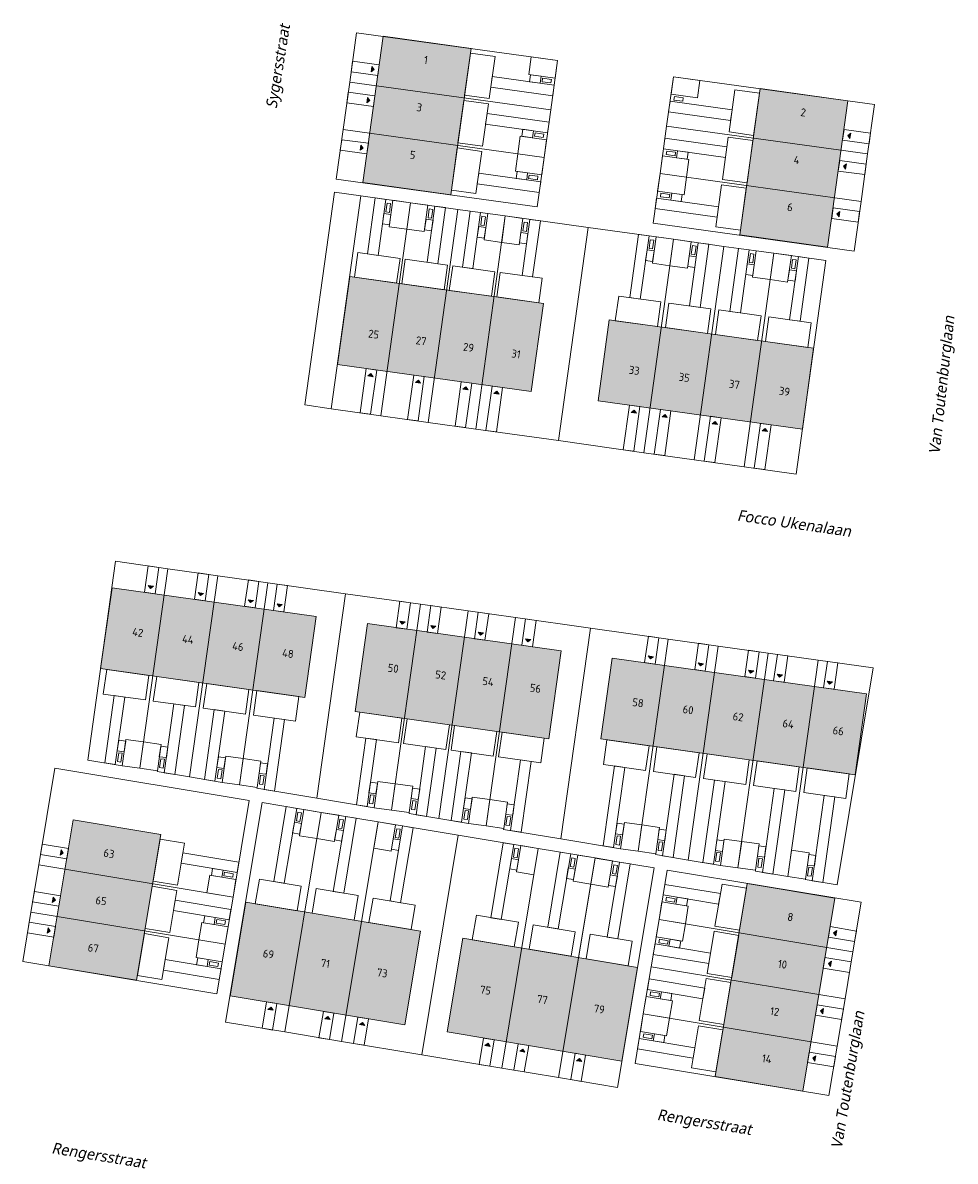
# Model space of a CAD drawing. Header units: metres. Extents: x 253942 to 254810, y 593147 to 593507.
# Tile 4 of 7: x 253978 to 254083, y 593336 to 593465. Entities that reach past the tile are written whole.
import ezdxf
from ezdxf.enums import TextEntityAlignment as Align
from ezdxf.xclip import XClip

# ---------------------------------------------------------------- set-up
doc = ezdxf.new("R2010")
doc.units = ezdxf.units.M
doc.header["$MEASUREMENT"] = 0
doc.header["$XCLIPFRAME"] = 0
for name, color, linetype in [('0 2D arcering', 7, 'Continuous'), ('ZZ 90 Terrein bestrating', 7, 'Continuous'), ('ZZ 90 Terrein bestrating 2D arcering', 7, 'Continuous'), ('ZZ 99 2D tek aankleding', 252, 'Continuous')]:
    doc.layers.add(name, color=color, linetype=linetype)
doc.layers.add('N-WE-OG-BEBOUWING-T18', color=2, linetype='Continuous', lineweight=18)
doc.layers.add('N-WE-OG-TOPOGRAFIE-T18', color=2, linetype='Continuous', lineweight=18)
doc.styles.add('NLCS-ISO-M200-T18', font='NLCS-ISO.ttf', dxfattribs={"height": 0.36})
doc.styles.add('Roelofs', font='segoeui.ttf', dxfattribs={"height": 1.8})

# ---------------------------------------------------------------- blocks, each defined once
blk = doc.blocks.new('Drawing_7_6', base_point=(292211, 199076))
at = {"layer": '0 2D arcering', "linetype": 'Continuous', "lineweight": 0, "true_color": 0x000055}
for points in [[(224341, 309268), (234254, 307891), (236545, 324391), (226632, 325768)], [(266840, 303366), (276753, 301989), (279044, 318488), (269131, 319865)], [(243341, 285724), (244717, 295637), (222869, 298672), (221492, 288759)], [(223469, 249648), (245312, 246576), (246706, 256487), (224863, 259559)], [(188966, 221010), (198838, 219366), (201573, 235798), (191701, 237441)], [(267688, 230268), (264066, 208510), (273938, 206866), (277560, 228625)]]:
    blk.add_hatch(color=178, dxfattribs=at).paths.add_polyline_path(points)
at = {"layer": '0 2D arcering', "linetype": 'Continuous', "lineweight": 0, "true_color": 0x7f6700}
for points in [[(250867, 284679), (273904, 281479), (275171, 290600), (252134, 293799)], [(194790, 254490), (217822, 251250), (219104, 260369), (196073, 263608)], [(252464, 255677), (251182, 246559), (279858, 242525), (281140, 251644)]]:
    blk.add_hatch(color=46, dxfattribs=at).paths.add_polyline_path(points)
at = {"layer": '0 2D arcering', "linetype": 'Continuous', "lineweight": 0, "true_color": 0x7e2d00}
for points in [[(209391, 217610), (229078, 214333), (230836, 224896), (211149, 228172)], [(233863, 213537), (253550, 210260), (255308, 220822), (235621, 224100)]]:
    blk.add_hatch(color=26, dxfattribs=at).paths.add_polyline_path(points)
at = {"color": 2, "linetype": 'Continuous', "lineweight": 0, "ltscale": 0.0004, "flags": 128}
for points in [[(224341, 309268), (226632, 325768), (236545, 324391), (234254, 307891)], [(266840, 303366), (269131, 319865), (279044, 318488), (276753, 301989)], [(243341, 285724), (244717, 295637), (222869, 298672), (221492, 288759)], [(250867, 284679), (252134, 293799), (275171, 290600), (273904, 281479)]]:
    blk.add_lwpolyline(points, close=True, dxfattribs=at)
at = {"color": 9, "linetype": 'Continuous', "lineweight": 0, "ltscale": 0.0004, "flags": 128}
for points in [[(194790, 254490), (196073, 263608), (219104, 260369), (217822, 251250)], [(223469, 249648), (224863, 259559), (246706, 256487), (245312, 246576)], [(252464, 255677), (251182, 246559), (279858, 242525), (281140, 251644)], [(188966, 221010), (198838, 219366), (201573, 235798), (191701, 237441)], [(267688, 230268), (264066, 208510), (273938, 206866), (277560, 228625)], [(209391, 217610), (229078, 214333), (230836, 224896), (211149, 228172)], [(233863, 213537), (253550, 210260), (255308, 220822), (235621, 224100)]]:
    blk.add_lwpolyline(points, close=True, dxfattribs=at)

msp = doc.modelspace()

# ---------------------------------------------------------------- hatches: boundary and pattern name
at = {"layer": 'ZZ 90 Terrein bestrating 2D arcering', "linetype": 'Continuous', "lineweight": 0}
for points in [[(254017.2, 593459.12), (254017.54, 593459.37), (254017.28, 593459.71)], [(254070.71, 593448.13), (254070.79, 593448.73), (254070.46, 593448.47)], [(254069.97, 593442.78), (254070.05, 593443.38), (254069.71, 593443.12)], [(254016.85, 593424.84), (254017.45, 593424.76), (254017.19, 593425.1)], [(254022.2, 593424.1), (254022.79, 593424.02), (254022.54, 593424.36)], [(254027.55, 593423.35), (254028.14, 593423.27), (254027.88, 593423.6)], [(254046.52, 593420.72), (254047.12, 593420.64), (254046.86, 593420.98)], [(254006.61, 593399.17), (254006.86, 593398.83), (254007.2, 593399.09)], [(254023.93, 593396.73), (254024.18, 593396.39), (254024.52, 593396.64)], [(254029.27, 593395.98), (254029.53, 593395.64), (254029.87, 593395.89)], [(254034.62, 593395.22), (254034.88, 593394.88), (254035.22, 593395.14)], [(254063, 593391.24), (254063.25, 593390.9), (254063.59, 593391.16)], [(254068.64, 593390.45), (254068.9, 593390.11), (254069.24, 593390.36)], [(253982.16, 593370.83), (253982.51, 593371.07), (253982.26, 593371.42)], [(253981.27, 593365.5), (253981.62, 593365.75), (253981.37, 593366.09)], [(254069.12, 593358.87), (254068.78, 593358.62), (254069.02, 593358.28)], [(254006.17, 593353.35), (254005.93, 593353.7), (254005.58, 593353.45)], [(254068.23, 593353.54), (254067.89, 593353.29), (254068.14, 593352.95)], [(254012.58, 593352.29), (254012.34, 593352.63), (254011.99, 593352.39)], [(254030.64, 593349.28), (254030.4, 593349.63), (254030.05, 593349.38)], [(254067.35, 593348.21), (254067, 593347.97), (254067.25, 593347.62)]]:
    msp.add_hatch(color=7, dxfattribs=at).paths.add_polyline_path(points)
at = {"layer": 'ZZ 90 Terrein bestrating 2D arcering', "linetype": 'Continuous', "lineweight": 0, "true_color": 0x99a3a6}
for points in [[(254016.72, 593455.63), (254017.06, 593455.88), (254016.8, 593456.22)], [(254071.2, 593451.62), (254071.28, 593452.21), (254070.94, 593451.96)], [(254015.98, 593450.28), (254016.32, 593450.53), (254016.07, 593450.87)], [(254031.63, 593422.78), (254031.37, 593423.12), (254031.03, 593422.87)], [(254050.6, 593420.15), (254050.35, 593420.49), (254050.01, 593420.24)], [(254056.25, 593419.37), (254055.99, 593419.71), (254055.65, 593419.46)], [(254061.89, 593418.59), (254061.64, 593418.93), (254061.3, 593418.67)], [(253992.07, 593401.21), (253992.32, 593400.87), (253992.66, 593401.13)], [(253997.71, 593400.42), (253997.97, 593400.08), (253998.31, 593400.33)], [(254003.36, 593399.62), (254003.61, 593399.29), (254003.95, 593399.54)], [(254020.44, 593397.22), (254020.7, 593396.88), (254021.04, 593397.13)], [(254048.46, 593393.28), (254048.71, 593392.94), (254049.05, 593393.2)], [(254054.1, 593392.49), (254054.36, 593392.15), (254054.7, 593392.4)], [(254059.75, 593391.69), (254060, 593391.36), (254060.34, 593391.61)], [(253980.7, 593362.03), (253981.04, 593362.28), (253980.8, 593362.62)], [(254069.6, 593361.75), (254069.7, 593362.34), (254069.35, 593362.09)], [(254015.9, 593351.74), (254016.49, 593351.64), (254016.24, 593351.98)], [(254033.96, 593348.73), (254034.55, 593348.63), (254034.3, 593348.98)], [(254040.37, 593347.66), (254040.96, 593347.57), (254040.72, 593347.91)]]:
    msp.add_hatch(color=253, dxfattribs=at).paths.add_polyline_path(points)

# ---------------------------------------------------------------- linework, layer by layer
at = {"layer": 'ZZ 90 Terrein bestrating', "color": 9, "linetype": 'Continuous', "lineweight": 0, "ltscale": 0.0004}
for p, q in [((254017.2, 593459.12), (254017.28, 593459.71)), ((254017.2, 593459.12), (254017.54, 593459.37)), ((254017.28, 593459.71), (254017.54, 593459.37)), ((254016.72, 593455.63), (254016.8, 593456.22)), ((254016.8, 593456.22), (254017.06, 593455.88)), ((254016.72, 593455.63), (254017.06, 593455.88)), ((254071.28, 593452.21), (254070.94, 593451.96)), ((254071.2, 593451.62), (254071.28, 593452.21)), ((254015.98, 593450.28), (254016.07, 593450.87)), ((254016.07, 593450.87), (254016.32, 593450.53)), ((254071.2, 593451.62), (254070.94, 593451.96)), ((254015.98, 593450.28), (254016.32, 593450.53)), ((254070.79, 593448.73), (254070.46, 593448.47)), ((254070.71, 593448.13), (254070.46, 593448.47)), ((254070.71, 593448.13), (254070.79, 593448.73)), ((254070.05, 593443.38), (254069.71, 593443.12)), ((254069.97, 593442.78), (254069.71, 593443.12)), ((254069.97, 593442.78), (254070.05, 593443.38)), ((254016.85, 593424.84), (254017.19, 593425.1)), ((254016.85, 593424.84), (254017.45, 593424.76)), ((254017.45, 593424.76), (254017.19, 593425.1)), ((254022.2, 593424.1), (254022.54, 593424.36)), ((254022.2, 593424.1), (254022.79, 593424.02)), ((254022.79, 593424.02), (254022.54, 593424.36)), ((254027.55, 593423.35), (254027.88, 593423.6)), ((254027.55, 593423.35), (254028.14, 593423.27)), ((254028.14, 593423.27), (254027.88, 593423.6)), ((254031.03, 593422.87), (254031.37, 593423.12)), ((254031.63, 593422.78), (254031.03, 593422.87)), ((254031.63, 593422.78), (254031.37, 593423.12)), ((254046.52, 593420.72), (254046.86, 593420.98)), ((254046.52, 593420.72), (254047.12, 593420.64)), ((254047.12, 593420.64), (254046.86, 593420.98)), ((254050.01, 593420.24), (254050.35, 593420.49)), ((254050.6, 593420.15), (254050.01, 593420.24)), ((254050.6, 593420.15), (254050.35, 593420.49)), ((254055.65, 593419.46), (254055.99, 593419.71)), ((254056.25, 593419.37), (254055.65, 593419.46)), ((254056.25, 593419.37), (254055.99, 593419.71)), ((254061.3, 593418.67), (254061.64, 593418.93)), ((254061.89, 593418.59), (254061.64, 593418.93)), ((254061.89, 593418.59), (254061.3, 593418.67)), ((253992.07, 593401.21), (253992.66, 593401.13)), ((253992.07, 593401.21), (253992.32, 593400.87)), ((253992.66, 593401.13), (253992.32, 593400.87)), ((253997.71, 593400.42), (253998.31, 593400.33)), ((253997.71, 593400.42), (253997.97, 593400.08)), ((253998.31, 593400.33), (253997.97, 593400.08)), ((254003.36, 593399.62), (254003.95, 593399.54)), ((254003.36, 593399.62), (254003.61, 593399.29)), ((254003.95, 593399.54), (254003.61, 593399.29)), ((254006.61, 593399.17), (254007.2, 593399.09)), ((254006.61, 593399.17), (254006.86, 593398.83)), ((254007.2, 593399.09), (254006.86, 593398.83)), ((254020.44, 593397.22), (254021.04, 593397.13)), ((254020.44, 593397.22), (254020.7, 593396.88)), ((254021.04, 593397.13), (254020.7, 593396.88)), ((254023.93, 593396.73), (254024.52, 593396.64)), ((254023.93, 593396.73), (254024.18, 593396.39)), ((254024.52, 593396.64), (254024.18, 593396.39)), ((254029.27, 593395.98), (254029.87, 593395.89)), ((254029.27, 593395.98), (254029.53, 593395.64)), ((254029.87, 593395.89), (254029.53, 593395.64)), ((254034.62, 593395.22), (254035.22, 593395.14)), ((254034.62, 593395.22), (254034.88, 593394.88)), ((254035.22, 593395.14), (254034.88, 593394.88)), ((254048.46, 593393.28), (254049.05, 593393.2)), ((254048.46, 593393.28), (254048.71, 593392.94)), ((254049.05, 593393.2), (254048.71, 593392.94)), ((254054.1, 593392.49), (254054.7, 593392.4)), ((254054.1, 593392.49), (254054.36, 593392.15)), ((254054.7, 593392.4), (254054.36, 593392.15)), ((254059.75, 593391.69), (254060.34, 593391.61)), ((254059.75, 593391.69), (254060, 593391.36)), ((254060.34, 593391.61), (254060, 593391.36)), ((254063, 593391.24), (254063.59, 593391.16)), ((254063, 593391.24), (254063.25, 593390.9)), ((254063.59, 593391.16), (254063.25, 593390.9)), ((254068.64, 593390.45), (254069.24, 593390.36)), ((254068.64, 593390.45), (254068.9, 593390.11)), ((254069.24, 593390.36), (254068.9, 593390.11)), ((253982.16, 593370.83), (253982.26, 593371.42)), ((253982.26, 593371.42), (253982.51, 593371.07)), ((253982.16, 593370.83), (253982.51, 593371.07)), ((253981.27, 593365.5), (253981.37, 593366.09)), ((253981.27, 593365.5), (253981.62, 593365.75)), ((253981.37, 593366.09), (253981.62, 593365.75)), ((253980.7, 593362.03), (253980.8, 593362.62)), ((253980.7, 593362.03), (253981.04, 593362.28)), ((253980.8, 593362.62), (253981.04, 593362.28)), ((254069.7, 593362.34), (254069.35, 593362.09)), ((254069.6, 593361.75), (254069.7, 593362.34)), ((254069.6, 593361.75), (254069.35, 593362.09)), ((254069.12, 593358.87), (254068.78, 593358.62)), ((254069.02, 593358.28), (254068.78, 593358.62)), ((254069.12, 593358.87), (254069.02, 593358.28)), ((254005.58, 593353.45), (254005.93, 593353.7)), ((254006.17, 593353.35), (254005.58, 593353.45)), ((254006.17, 593353.35), (254005.93, 593353.7)), ((254068.23, 593353.54), (254067.89, 593353.29)), ((254068.14, 593352.95), (254067.89, 593353.29)), ((254068.23, 593353.54), (254068.14, 593352.95)), ((254011.99, 593352.39), (254012.34, 593352.63)), ((254012.58, 593352.29), (254011.99, 593352.39)), ((254012.58, 593352.29), (254012.34, 593352.63)), ((254015.9, 593351.74), (254016.24, 593351.98)), ((254015.9, 593351.74), (254016.49, 593351.64)), ((254016.49, 593351.64), (254016.24, 593351.98)), ((254030.05, 593349.38), (254030.4, 593349.63)), ((254030.64, 593349.28), (254030.4, 593349.63)), ((254030.64, 593349.28), (254030.05, 593349.38)), ((254033.96, 593348.73), (254034.3, 593348.98)), ((254033.96, 593348.73), (254034.55, 593348.63)), ((254034.55, 593348.63), (254034.3, 593348.98)), ((254067.35, 593348.21), (254067, 593347.97)), ((254067.35, 593348.21), (254067.25, 593347.62)), ((254040.37, 593347.66), (254040.72, 593347.91)), ((254040.37, 593347.66), (254040.96, 593347.57)), ((254040.96, 593347.57), (254040.72, 593347.91)), ((254067.25, 593347.62), (254067, 593347.97))]:
    msp.add_line(p, q, dxfattribs=at)
at = {"layer": 'ZZ 99 2D tek aankleding', "linetype": 'Continuous', "lineweight": 0, "ltscale": 0.0004, "flags": 128}
for points in [[(254038.23, 593460.39), (254015.58, 593463.53), (254014.8, 593457.97), (254037.46, 593454.83)], [(254031.18, 593460.85), (254028.41, 593461.23), (254027.75, 593456.48), (254030.52, 593456.1)], [(254018.12, 593459.9), (254017.95, 593458.71), (254014.96, 593459.12), (254015.13, 593460.31)], [(254037.96, 593458.41), (254038.23, 593460.39), (254035.26, 593460.8), (254034.99, 593458.82)], [(254037.85, 593457.61), (254030.86, 593458.58), (254030.7, 593457.4), (254037.68, 593456.43)], [(254035.18, 593458.79), (254036.37, 593458.63), (254036.26, 593457.83), (254035.07, 593458)], [(254073.19, 593449.87), (254050.53, 593453.01), (254051.31, 593458.57), (254073.96, 593455.43)], [(254054, 593456.18), (254054.28, 593458.16), (254051.31, 593458.57), (254051.03, 593456.59)], [(254037.46, 593454.83), (254014.8, 593457.97), (254014.06, 593452.63), (254036.72, 593449.48)], [(254037.48, 593457.87), (254037.53, 593458.26), (254036.54, 593458.4), (254036.49, 593458)], [(254017.47, 593455.22), (254017.64, 593456.41), (254014.64, 593456.82), (254014.48, 593455.63)], [(254052.34, 593455.8), (254052.39, 593456.2), (254051.4, 593456.34), (254051.34, 593455.94)], [(254060.99, 593456.71), (254058.22, 593457.09), (254057.56, 593452.34), (254060.33, 593451.95)], [(254030.44, 593455.5), (254027.66, 593455.89), (254027, 593451.13), (254029.78, 593450.75)], [(254057.9, 593454.83), (254050.92, 593455.8), (254050.75, 593454.61), (254057.74, 593453.64)], [(254037.27, 593453.44), (254030.28, 593454.41), (254030.12, 593453.22), (254037.1, 593452.25)], [(254013.28, 593447.03), (254035.94, 593443.89), (254036.72, 593449.48), (254014.06, 593452.63)], [(254034.33, 593452.64), (254035.52, 593452.47), (254035.41, 593451.68), (254034.22, 593451.85)], [(254036.68, 593452.11), (254036.62, 593451.71), (254035.63, 593451.85), (254035.69, 593452.25)], [(254072.45, 593444.52), (254049.79, 593447.66), (254050.53, 593453.01), (254073.19, 593449.87)], [(254070.53, 593452.62), (254070.36, 593451.43), (254073.35, 593451.01), (254073.51, 593452.2)], [(254016.74, 593449.87), (254016.9, 593451.06), (254013.9, 593451.47), (254013.74, 593450.28)], [(254036.72, 593449.48), (254036.99, 593451.46), (254034.02, 593451.87), (254033.75, 593449.89)], [(254057.32, 593450.66), (254050.34, 593451.63), (254050.18, 593450.44), (254057.16, 593449.47)], [(254060.25, 593451.36), (254057.48, 593451.75), (254056.81, 593446.99), (254059.59, 593446.61)], [(254029.69, 593450.15), (254026.92, 593450.54), (254026.26, 593445.78), (254029.03, 593445.4)], [(254036.44, 593447.5), (254036.72, 593449.48), (254033.75, 593449.89), (254033.47, 593447.91)], [(254050.07, 593449.64), (254049.79, 593447.66), (254052.76, 593447.25), (254053.04, 593449.23)], [(254051.54, 593450.05), (254051.48, 593449.65), (254050.49, 593449.79), (254050.55, 593450.18)], [(254051.76, 593450.22), (254052.95, 593450.05), (254052.84, 593449.26), (254051.65, 593449.42)], [(254069.88, 593447.94), (254070.04, 593449.13), (254073.03, 593448.72), (254072.87, 593447.53)], [(254036.33, 593446.71), (254029.35, 593447.68), (254029.18, 593446.49), (254036.17, 593445.52)], [(254033.67, 593447.88), (254034.86, 593447.72), (254034.75, 593446.93), (254033.56, 593447.09)], [(254035.96, 593446.96), (254036.02, 593447.36), (254035.03, 593447.49), (254034.97, 593447.1)], [(254071.67, 593438.92), (254049.01, 593442.07), (254049.79, 593447.66), (254072.45, 593444.52)], [(254049.79, 593447.66), (254049.51, 593445.68), (254052.49, 593445.27), (254052.76, 593447.25)], [(254059.51, 593446.01), (254056.73, 593446.4), (254056.07, 593441.64), (254058.85, 593441.26)], [(254009.75, 593421.57), (254012.72, 593421.15), (254016.05, 593445.14), (254013.08, 593445.55)], [(254012.72, 593421.15), (254016.05, 593445.14), (254021.64, 593444.36), (254018.31, 593420.36)], [(254017.68, 593444.91), (254016.8, 593438.59), (254017.99, 593438.42), (254018.87, 593444.74)], [(254021.64, 593444.36), (254019.66, 593444.64), (254019.25, 593441.66), (254021.23, 593441.39)], [(254056.39, 593443.92), (254049.4, 593444.89), (254049.24, 593443.7), (254056.22, 593442.73)], [(254050.82, 593444.9), (254050.88, 593445.29), (254049.88, 593445.43), (254049.83, 593445.03)], [(254051.1, 593445.46), (254052.29, 593445.3), (254052.18, 593444.51), (254050.99, 593444.67)], [(254018.31, 593420.36), (254021.64, 593444.36), (254026.99, 593443.62), (254023.66, 593419.61)], [(254018.48, 593441.97), (254018.65, 593443.16), (254019.44, 593443.05), (254019.27, 593441.86)], [(254019.01, 593444.32), (254019.4, 593444.27), (254019.27, 593443.28), (254018.87, 593443.33)], [(254023.62, 593444.08), (254021.64, 593444.36), (254021.23, 593441.39), (254023.21, 593441.11)], [(254025.6, 593443.81), (254024.41, 593443.97), (254023.54, 593437.65), (254024.72, 593437.49)], [(254024.16, 593443.61), (254023.77, 593443.66), (254023.63, 593442.67), (254024.02, 593442.62)], [(254023.66, 593419.61), (254026.99, 593443.62), (254032.34, 593442.87), (254029, 593418.86)], [(254028.38, 593443.42), (254027.5, 593437.1), (254028.69, 593436.94), (254029.56, 593443.26)], [(254032.34, 593442.87), (254030.36, 593443.15), (254029.94, 593440.18), (254031.93, 593439.9)], [(254069.14, 593442.59), (254069.3, 593443.78), (254072.29, 593443.37), (254072.12, 593442.18)], [(254024.03, 593441.2), (254024.2, 593442.39), (254023.4, 593442.5), (254023.24, 593441.31)], [(254029, 593418.86), (254032.34, 593442.87), (254041.68, 593441.58), (254038.34, 593417.55)], [(254029.7, 593442.84), (254030.1, 593442.78), (254029.97, 593441.79), (254029.57, 593441.84)], [(254034.32, 593442.6), (254032.34, 593442.87), (254031.93, 593439.9), (254033.91, 593439.63)], [(254036.3, 593442.32), (254035.11, 593442.49), (254034.23, 593436.17), (254035.42, 593436)], [(254034.86, 593442.12), (254034.46, 593442.18), (254034.32, 593441.19), (254034.72, 593441.13)], [(254029.18, 593440.49), (254029.34, 593441.68), (254030.14, 593441.57), (254029.97, 593440.38)], [(254034.73, 593439.72), (254034.89, 593440.91), (254034.1, 593441.02), (254033.94, 593439.83)], [(254038.34, 593417.55), (254041.68, 593441.58), (254051.31, 593440.24), (254047.97, 593416.19)], [(254047.35, 593440.79), (254046.36, 593433.68), (254047.55, 593433.51), (254048.54, 593440.62)], [(254051.31, 593440.24), (254056.96, 593439.45), (254053.62, 593415.4), (254047.97, 593416.19)], [(254048.68, 593440.2), (254049.08, 593440.15), (254048.94, 593439.15), (254048.54, 593439.21)], [(254051.31, 593440.24), (254049.33, 593440.51), (254048.92, 593437.54), (254050.9, 593437.27)], [(254053.29, 593439.96), (254051.31, 593440.24), (254050.9, 593437.27), (254052.88, 593436.99)], [(254055.27, 593439.69), (254054.29, 593432.57), (254053.1, 593432.74), (254054.09, 593439.85)], [(254053.84, 593439.48), (254053.44, 593439.54), (254053.3, 593438.55), (254053.7, 593438.49)], [(254056.96, 593439.45), (254062.6, 593438.67), (254059.26, 593414.6), (254053.62, 593415.4)], [(254015.71, 593438.74), (254015.33, 593435.97), (254020.08, 593435.31), (254020.47, 593438.08)], [(254021.06, 593438), (254020.67, 593435.22), (254025.43, 593434.56), (254025.81, 593437.34)], [(254048.15, 593437.85), (254048.32, 593439.04), (254049.11, 593438.93), (254048.94, 593437.74)], [(254053.7, 593437.08), (254053.87, 593438.27), (254053.08, 593438.38), (254052.91, 593437.19)], [(254058.64, 593439.22), (254057.65, 593432.11), (254058.84, 593431.94), (254059.83, 593439.06)], [(254062.6, 593438.67), (254068.48, 593437.85), (254065.13, 593413.78), (254059.26, 593414.6)], [(254059.97, 593438.63), (254060.37, 593438.58), (254060.23, 593437.59), (254059.84, 593437.64)], [(254062.6, 593438.67), (254060.62, 593438.95), (254060.21, 593435.97), (254062.19, 593435.7)], [(254064.59, 593438.4), (254062.6, 593438.67), (254062.19, 593435.7), (254064.17, 593435.42)], [(254066.57, 593438.12), (254065.58, 593431.01), (254064.39, 593431.17), (254065.38, 593438.29)], [(254065.13, 593437.92), (254064.73, 593437.97), (254064.59, 593436.98), (254064.99, 593436.93)], [(254026.41, 593437.25), (254026.02, 593434.48), (254030.78, 593433.82), (254031.16, 593436.59)], [(254059.44, 593436.29), (254059.61, 593437.47), (254060.4, 593437.36), (254060.24, 593436.17)], [(254065, 593435.51), (254065.16, 593436.7), (254064.37, 593436.81), (254064.2, 593435.62)], [(254031.76, 593436.51), (254031.37, 593433.74), (254036.13, 593433.08), (254036.51, 593435.85)], [(254045.12, 593433.85), (254044.74, 593431.07), (254049.49, 593430.41), (254049.88, 593433.19)], [(254050.77, 593433.06), (254050.39, 593430.29), (254055.14, 593429.63), (254055.52, 593432.4)], [(254056.42, 593432.28), (254056.03, 593429.51), (254060.79, 593428.85), (254061.17, 593431.62)], [(254062.06, 593431.49), (254061.68, 593428.72), (254066.43, 593428.06), (254066.82, 593430.83)], [(254017.85, 593425.51), (254016.66, 593425.68), (254015.97, 593420.69), (254017.16, 593420.53)], [(254023.2, 593424.77), (254022.01, 593424.93), (254021.32, 593419.94), (254022.51, 593419.77)], [(254028.55, 593424.02), (254027.36, 593424.18), (254026.67, 593419.19), (254027.85, 593419.02)], [(254030.85, 593423.7), (254032.03, 593423.53), (254031.34, 593418.53), (254030.15, 593418.7)], [(254047.52, 593421.39), (254046.34, 593421.56), (254045.64, 593416.52), (254046.82, 593416.35)], [(254049.82, 593421.07), (254049.12, 593416.03), (254050.31, 593415.86), (254051.01, 593420.91)], [(254055.47, 593420.29), (254054.77, 593415.24), (254055.95, 593415.07), (254056.66, 593420.12)], [(254061.11, 593419.5), (254060.41, 593414.44), (254061.6, 593414.28), (254062.3, 593419.34)], [(253994.29, 593403.12), (253988.41, 593403.95), (253985.26, 593381.55), (253989.15, 593380.9), (253991.13, 593380.62)], [(253992.08, 593403.43), (253991.66, 593400.46), (253992.85, 593400.3), (253993.26, 593403.27)], [(253999.94, 593402.33), (253994.29, 593403.12), (253991.13, 593380.62), (253993.11, 593380.34), (253993.1, 593380.24), (253996.75, 593379.64)], [(254005.58, 593401.53), (253999.94, 593402.33), (253996.75, 593379.64), (254000.4, 593379.03), (254002.38, 593378.75)], [(253997.72, 593402.64), (253997.3, 593399.67), (253998.49, 593399.5), (253998.91, 593402.47)], [(254014.33, 593400.3), (254005.58, 593401.53), (254002.38, 593378.75), (254004.36, 593378.47), (254004.34, 593378.37), (254011.09, 593377.25)], [(254003.37, 593401.85), (254002.95, 593398.88), (254004.14, 593398.71), (254004.55, 593401.68)], [(254006.61, 593401.39), (254006.2, 593398.42), (254007.38, 593398.25), (254007.8, 593401.22)], [(254022.79, 593399.11), (254014.33, 593400.3), (254011.09, 593377.25), (254017.54, 593376.17), (254019.52, 593375.9)], [(254028.14, 593398.36), (254022.79, 593399.11), (254019.52, 593375.9), (254021.5, 593375.62), (254021.49, 593375.52), (254024.84, 593374.96)], [(254020.45, 593399.44), (254020.03, 593396.47), (254021.22, 593396.3), (254021.64, 593399.27)], [(254023.94, 593398.95), (254023.52, 593395.98), (254024.71, 593395.81), (254025.12, 593398.78)], [(254033.48, 593397.61), (254028.14, 593398.36), (254024.84, 593374.96), (254028.2, 593374.4), (254030.18, 593374.12)], [(254029.28, 593398.2), (254028.87, 593395.23), (254030.05, 593395.06), (254030.47, 593398.03)], [(254041.94, 593396.42), (254033.48, 593397.61), (254030.18, 593374.12), (254032.16, 593373.84), (254032.15, 593373.74), (254038.6, 593372.67)], [(254034.63, 593397.45), (254034.21, 593394.48), (254035.4, 593394.31), (254035.82, 593397.28)], [(254050.69, 593395.19), (254041.94, 593396.42), (254038.6, 593372.67), (254045.34, 593371.55), (254047.32, 593371.27)], [(254056.33, 593394.4), (254050.69, 593395.19), (254047.32, 593371.27), (254049.3, 593370.99), (254049.29, 593370.89), (254052.94, 593370.28)], [(254048.47, 593395.5), (254048.05, 593392.53), (254049.24, 593392.37), (254049.66, 593395.34)], [(254056.33, 593394.4), (254052.94, 593370.28), (254056.59, 593369.68), (254058.57, 593369.4), (254061.98, 593393.6)], [(254054.11, 593394.71), (254053.7, 593391.74), (254054.88, 593391.57), (254055.3, 593394.54)], [(254067.62, 593392.81), (254061.98, 593393.6), (254058.57, 593369.4), (254060.55, 593369.12), (254060.54, 593369.02), (254064.19, 593368.41)], [(254059.76, 593393.92), (254059.34, 593390.95), (254060.53, 593390.78), (254060.95, 593393.75)], [(254063.01, 593393.46), (254062.59, 593390.49), (254063.78, 593390.32), (254064.19, 593393.29)], [(254073.81, 593391.94), (254067.62, 593392.81), (254064.19, 593368.41), (254066.17, 593368.13), (254066.16, 593368.08), (254069.74, 593367.49)], [(254068.65, 593392.66), (254068.23, 593389.69), (254069.42, 593389.53), (254069.84, 593392.5)], [(253992.15, 593391.09), (253991.76, 593388.32), (253987.01, 593388.99), (253987.4, 593391.76)], [(253993.04, 593390.97), (253992.65, 593388.2), (253997.4, 593387.53), (253997.79, 593390.3)], [(253998.68, 593390.18), (253998.29, 593387.4), (254003.05, 593386.73), (254003.44, 593389.51)], [(254004.33, 593389.38), (254003.94, 593386.61), (254008.69, 593385.94), (254009.08, 593388.71)], [(253988.24, 593388.82), (253987.18, 593381.23), (253988.36, 593381.03), (253989.43, 593388.65)], [(253994.98, 593387.87), (253993.89, 593380.11), (253995.07, 593379.91), (253996.17, 593387.7)], [(253999.53, 593387.23), (253998.43, 593379.36), (253999.61, 593379.16), (254000.72, 593387.06)], [(254020.68, 593386.27), (254020.29, 593383.5), (254015.54, 593384.17), (254015.93, 593386.94)], [(254006.27, 593386.28), (254005.14, 593378.24), (254006.32, 593378.04), (254007.45, 593386.11)], [(254021.27, 593386.19), (254020.88, 593383.42), (254025.64, 593382.75), (254026.03, 593385.52)], [(254026.62, 593385.44), (254026.23, 593382.67), (254030.98, 593382), (254031.37, 593384.77)], [(254031.97, 593384.69), (254031.58, 593381.91), (254036.33, 593381.24), (254036.72, 593384.02)], [(253989.54, 593383.67), (253989.37, 593382.48), (253988.58, 593382.6), (253988.75, 593383.78)], [(253991.55, 593383.59), (253989.57, 593383.87), (253989.15, 593380.9), (253991.13, 593380.62)], [(253993.53, 593383.31), (253991.55, 593383.59), (253991.13, 593380.62), (253993.11, 593380.34)], [(253994.29, 593383), (253994.13, 593381.82), (253993.33, 593381.93), (253993.5, 593383.12)], [(254016.63, 593384.02), (254015.57, 593376.5), (254016.75, 593376.31), (254017.81, 593383.85)], [(254023.36, 593383.07), (254022.28, 593375.39), (254023.46, 593375.19), (254024.55, 593382.9)], [(254043.79, 593383.83), (254043.4, 593381.06), (254048.15, 593380.39), (254048.54, 593383.16)], [(254049.43, 593383.04), (254049.04, 593380.27), (254053.8, 593379.6), (254054.19, 593382.37)], [(253988.75, 593382.37), (253989.15, 593382.31), (253989.01, 593381.32), (253988.61, 593381.38)], [(253993.9, 593381.65), (253993.5, 593381.7), (253993.36, 593380.71), (253993.76, 593380.65)], [(254000.79, 593381.8), (254000.62, 593380.61), (253999.83, 593380.72), (254000, 593381.91)], [(254002.8, 593381.72), (254000.82, 593382), (254000.4, 593379.03), (254002.38, 593378.75)], [(254004.78, 593381.44), (254002.8, 593381.72), (254002.38, 593378.75), (254004.36, 593378.47)], [(254027.32, 593382.51), (254026.23, 593374.73), (254027.41, 593374.53), (254028.51, 593382.35)], [(254034.05, 593381.57), (254032.94, 593373.61), (254034.12, 593373.42), (254035.24, 593381.4)], [(254055.08, 593382.24), (254054.69, 593379.47), (254059.44, 593378.8), (254059.83, 593381.58)], [(253981.56, 593380.64), (254003.45, 593377), (254001.64, 593366.11), (253979.75, 593369.75)], [(254000, 593380.5), (254000.4, 593380.44), (254000.26, 593379.45), (253999.86, 593379.51)], [(254005.54, 593381.13), (254005.37, 593379.94), (254004.58, 593380.05), (254004.75, 593381.24)], [(254044.64, 593380.88), (254043.37, 593371.88), (254044.55, 593371.68), (254045.82, 593380.72)], [(254060.72, 593381.45), (254060.33, 593378.68), (254065.08, 593378.01), (254065.47, 593380.78)], [(254066.37, 593380.66), (254065.98, 593377.88), (254070.73, 593377.21), (254071.12, 593379.99)], [(254005.15, 593379.77), (254004.75, 593379.83), (254004.61, 593378.84), (254005.01, 593378.78)], [(254017.93, 593378.95), (254017.76, 593377.76), (254016.97, 593377.87), (254017.14, 593379.06)], [(254019.94, 593378.87), (254017.96, 593379.15), (254017.54, 593376.17), (254019.52, 593375.9)], [(254051.37, 593379.94), (254050.08, 593370.76), (254051.26, 593370.56), (254052.56, 593379.77)], [(254055.92, 593379.3), (254054.62, 593370.01), (254055.8, 593369.81), (254057.11, 593379.13)], [(254021.92, 593378.59), (254019.94, 593378.87), (254019.52, 593375.9), (254021.5, 593375.62)], [(254022.69, 593378.28), (254022.52, 593377.09), (254021.73, 593377.2), (254021.89, 593378.39)], [(254062.66, 593378.35), (254061.33, 593368.89), (254062.51, 593368.69), (254063.85, 593378.18)], [(254000.81, 593352.01), (254004.93, 593376.75), (254011.59, 593375.65), (254007.47, 593350.9)], [(254017.14, 593377.64), (254017.54, 593377.59), (254017.4, 593376.6), (254017, 593376.65)], [(254022.29, 593376.92), (254021.9, 593376.98), (254021.76, 593375.99), (254022.15, 593375.93)], [(254028.59, 593377.17), (254028.42, 593375.99), (254027.63, 593376.1), (254027.8, 593377.29)], [(254030.6, 593377.09), (254028.62, 593377.37), (254028.2, 593374.4), (254030.18, 593374.12)], [(254032.58, 593376.82), (254030.6, 593377.09), (254030.18, 593374.12), (254032.16, 593373.84)], [(254033.34, 593376.51), (254033.17, 593375.32), (254032.38, 593375.43), (254032.55, 593376.62)], [(254068.3, 593377.56), (254066.95, 593367.95), (254068.14, 593367.76), (254069.49, 593377.39)], [(254007.42, 593367.66), (254008.82, 593376.1), (254007.64, 593376.3), (254006.23, 593367.85)], [(254007.47, 593350.9), (254011.59, 593375.65), (254018, 593374.58), (254013.88, 593349.83)], [(254008.95, 593375.67), (254009.35, 593375.6), (254009.18, 593374.62), (254008.79, 593374.68)], [(254011.59, 593375.65), (254009.61, 593375.97), (254009.12, 593373.01), (254011.09, 593372.69)], [(254013.56, 593375.32), (254011.59, 593375.65), (254011.09, 593372.69), (254013.07, 593372.36)], [(254012.94, 593366.74), (254014.35, 593375.19), (254015.53, 593374.99), (254014.13, 593366.54)], [(254027.8, 593375.87), (254028.2, 593375.82), (254028.06, 593374.83), (254027.66, 593374.88)], [(254032.95, 593375.15), (254032.55, 593375.2), (254032.41, 593374.21), (254032.81, 593374.16)], [(254009.35, 593374.4), (254009.15, 593373.21), (254008.36, 593373.34), (254008.56, 593374.53)], [(254014.08, 593374.81), (254013.69, 593374.88), (254013.52, 593373.89), (254013.92, 593373.83)], [(254013.88, 593349.83), (254018, 593374.58), (254027.03, 593373.07), (254022.91, 593348.33)], [(254019.97, 593374.25), (254018, 593374.58), (254017.51, 593371.62), (254019.48, 593371.29)], [(254020.54, 593365.47), (254021.94, 593373.92), (254020.76, 593374.12), (254019.35, 593365.67)], [(254020.5, 593373.75), (254020.1, 593373.81), (254019.94, 593372.83), (254020.33, 593372.76)], [(254045.73, 593374.32), (254045.56, 593373.13), (254044.77, 593373.24), (254044.94, 593374.43)], [(254047.74, 593374.24), (254045.76, 593374.52), (254045.34, 593371.55), (254047.32, 593371.27)], [(254049.72, 593373.96), (254047.74, 593374.24), (254047.32, 593371.27), (254049.3, 593370.99)], [(253993.42, 593372.64), (253996.18, 593372.18), (253995.39, 593367.45), (253992.63, 593367.91)], [(254013.3, 593373.74), (254013.1, 593372.55), (254013.89, 593372.42), (254014.09, 593373.61)], [(254019.71, 593372.67), (254019.51, 593371.49), (254020.3, 593371.36), (254020.5, 593372.54)], [(254022.91, 593348.33), (254027.03, 593373.08), (254036.06, 593371.57), (254031.94, 593346.82)], [(254044.94, 593373.02), (254045.34, 593372.96), (254045.2, 593371.97), (254044.8, 593372.03)], [(254050.49, 593373.65), (254050.32, 593372.46), (254049.53, 593372.58), (254049.69, 593373.76)], [(254056.98, 593372.45), (254056.81, 593371.26), (254056.02, 593371.37), (254056.19, 593372.56)], [(254058.99, 593372.37), (254057.01, 593372.65), (254056.59, 593369.68), (254058.57, 593369.4)], [(253979.94, 593370.89), (253982.9, 593370.4), (253983.1, 593371.58), (253980.14, 593372.08)], [(254030.71, 593363.78), (254032.11, 593372.23), (254033.3, 593372.03), (254031.89, 593363.58)], [(254031.94, 593346.82), (254036.06, 593371.57), (254042.47, 593370.51), (254038.35, 593345.76)], [(254033.43, 593371.6), (254033.82, 593371.53), (254033.66, 593370.54), (254033.26, 593370.61)], [(254036.06, 593371.57), (254034.08, 593371.9), (254033.59, 593368.94), (254035.57, 593368.61)], [(254050.09, 593372.29), (254049.7, 593372.35), (254049.56, 593371.36), (254049.95, 593371.3)], [(254060.97, 593372.09), (254058.99, 593372.37), (254058.57, 593369.4), (254060.55, 593369.12)], [(254061.73, 593371.78), (254061.57, 593370.59), (254060.77, 593370.7), (254060.94, 593371.89)], [(254066.59, 593371.1), (254064.61, 593371.38), (254064.19, 593368.41), (254066.17, 593368.13)], [(253995.8, 593369.92), (253996, 593371.1), (254002.3, 593370.05), (254002.1, 593368.87)], [(254033.82, 593370.32), (254033.63, 593369.14), (254032.84, 593369.27), (254033.03, 593370.45)], [(254038.3, 593362.52), (254037.12, 593362.71), (254038.52, 593371.16), (254039.71, 593370.97)], [(254038.35, 593345.76), (254042.47, 593370.5), (254049.12, 593369.4), (254045, 593344.65)], [(254039.84, 593370.53), (254040.23, 593370.46), (254040.07, 593369.48), (254039.67, 593369.54)], [(254042.47, 593370.51), (254040.5, 593370.84), (254040, 593367.88), (254041.98, 593367.55)], [(254044.44, 593370.18), (254042.47, 593370.51), (254041.98, 593367.55), (254043.95, 593367.22)], [(254043.83, 593361.6), (254045.23, 593370.05), (254046.42, 593369.85), (254045.01, 593361.4)], [(254056.19, 593371.15), (254056.59, 593371.09), (254056.45, 593370.1), (254056.05, 593370.16)], [(254061.34, 593370.42), (254060.94, 593370.48), (254060.81, 593369.49), (254061.2, 593369.43)], [(254067.35, 593370.8), (254067.18, 593369.61), (254066.39, 593369.72), (254066.56, 593370.91)], [(253979.75, 593369.75), (254001.64, 593366.11), (254000.75, 593360.78), (253978.86, 593364.42)], [(254000.39, 593368.34), (253999.21, 593368.54), (253999.34, 593369.33), (254000.52, 593369.13)], [(254001.67, 593368.74), (254001.61, 593368.34), (254000.62, 593368.51), (254000.69, 593368.9)], [(254040.23, 593369.26), (254040.04, 593368.07), (254039.25, 593368.2), (254039.44, 593369.39)], [(254044.97, 593369.68), (254044.57, 593369.74), (254044.41, 593368.75), (254044.8, 593368.69)], [(254071.53, 593359.95), (254072.45, 593365.52), (254050.6, 593369.15), (254049.68, 593363.59)], [(254066.96, 593369.44), (254066.56, 593369.49), (254066.42, 593368.5), (254066.82, 593368.45)], [(254001.64, 593366.11), (254001.97, 593368.08), (253999.01, 593368.57), (253998.68, 593366.6)], [(254004.15, 593365.36), (254004.61, 593368.12), (254009.34, 593367.34), (254008.88, 593364.57)], [(254044.18, 593368.6), (254043.98, 593367.42), (254044.77, 593367.29), (254044.97, 593368.47)], [(254056.59, 593366.49), (254050.33, 593367.53), (254050.14, 593366.35), (254056.39, 593365.31)], [(254059.53, 593367.11), (254056.77, 593367.57), (254055.98, 593362.84), (254058.75, 593362.38)], [(253979.05, 593365.57), (253982.01, 593365.07), (253982.21, 593366.26), (253979.25, 593366.75)], [(253992.53, 593367.32), (253995.3, 593366.86), (253994.51, 593362.12), (253991.74, 593362.58)], [(254010.56, 593364.3), (254011.02, 593367.06), (254015.75, 593366.27), (254015.29, 593363.51)], [(253994.92, 593364.59), (253995.11, 593365.77), (254001.41, 593364.72), (254001.21, 593363.54)], [(254016.97, 593363.23), (254017.43, 593365.99), (254022.16, 593365.2), (254021.71, 593362.44)], [(254050, 593365.56), (254049.68, 593363.59), (254052.64, 593363.09), (254052.96, 593365.07)], [(254051.48, 593365.92), (254051.42, 593365.52), (254050.43, 593365.69), (254050.5, 593366.08)], [(254052.9, 593365.89), (254051.71, 593366.08), (254051.58, 593365.3), (254052.77, 593365.1)], [(253978.86, 593364.42), (254000.75, 593360.78), (253999.83, 593355.21), (253977.94, 593358.85)], [(253999.5, 593363.01), (253998.32, 593363.21), (253998.45, 593364), (253999.63, 593363.8)], [(254000.79, 593363.41), (254000.72, 593363.01), (253999.73, 593363.18), (253999.8, 593363.57)], [(254033.35, 593360.5), (254033.81, 593363.26), (254029.08, 593364.05), (254028.62, 593361.29)], [(254070.64, 593354.62), (254071.53, 593359.95), (254049.68, 593363.59), (254048.79, 593358.26)], [(254049.68, 593363.59), (254049.35, 593361.61), (254052.31, 593361.12), (254052.64, 593363.09)], [(253978.67, 593363.28), (253981.63, 593362.79), (253981.44, 593361.6), (253978.48, 593362.09)], [(254000.75, 593360.78), (254001.08, 593362.75), (253998.12, 593363.24), (253997.79, 593361.27)], [(254039.77, 593359.43), (254040.22, 593362.2), (254035.49, 593362.98), (254035.03, 593360.22)], [(254071.92, 593362.28), (254071.72, 593361.09), (254068.76, 593361.58), (254068.96, 593362.77)], [(253991.65, 593361.99), (253994.41, 593361.53), (253993.62, 593356.8), (253990.86, 593357.26)], [(254000.42, 593358.81), (254000.75, 593360.78), (253997.79, 593361.27), (253997.47, 593359.3)], [(254046.18, 593358.37), (254046.64, 593361.13), (254041.9, 593361.92), (254041.44, 593359.15)], [(254050.63, 593360.79), (254050.7, 593361.18), (254049.71, 593361.35), (254049.64, 593360.95)], [(254052.11, 593361.15), (254050.93, 593361.35), (254050.79, 593360.56), (254051.98, 593360.36)], [(254058.65, 593361.79), (254055.89, 593362.25), (254055.1, 593357.51), (254057.86, 593357.05)], [(254055.47, 593359.78), (254049.22, 593360.82), (254049.02, 593359.64), (254055.28, 593358.6)], [(253993.8, 593357.88), (253994, 593359.06), (254000.29, 593358.01), (254000.09, 593356.83)], [(253998.85, 593359.07), (253997.66, 593359.27), (253997.53, 593358.48), (253998.72, 593358.28)], [(253999.93, 593358.28), (254000, 593358.67), (253999.01, 593358.84), (253998.95, 593358.44)], [(254071.34, 593358.8), (254068.38, 593359.3), (254068.19, 593358.11), (254071.14, 593357.62)], [(254069.75, 593349.29), (254070.64, 593354.62), (254048.79, 593358.26), (254047.9, 593352.93)], [(254054.82, 593355.84), (254048.56, 593356.88), (254048.36, 593355.69), (254054.62, 593354.65)], [(254057.76, 593356.46), (254055, 593356.92), (254054.21, 593352.19), (254056.97, 593351.73)], [(254048.23, 593354.9), (254047.9, 593352.93), (254050.86, 593352.44), (254051.19, 593354.41)], [(254049.71, 593355.26), (254049.64, 593354.87), (254048.66, 593355.03), (254048.72, 593355.43)], [(254051.12, 593355.23), (254049.94, 593355.43), (254049.81, 593354.64), (254050.99, 593354.44)], [(254006.11, 593351.12), (254006.6, 593354.1), (254005.42, 593354.29), (254004.92, 593351.32)], [(254070.45, 593353.48), (254067.49, 593353.97), (254067.3, 593352.78), (254070.25, 593352.29)], [(254012.52, 593350.06), (254013.01, 593353.03), (254011.83, 593353.22), (254011.33, 593350.25)], [(254016.42, 593349.41), (254016.92, 593352.38), (254015.73, 593352.58), (254015.24, 593349.6)], [(254046.98, 593347.36), (254068.83, 593343.73), (254069.75, 593349.29), (254047.9, 593352.93)], [(254047.9, 593352.93), (254047.57, 593350.96), (254050.53, 593350.47), (254050.86, 593352.44)], [(254056.87, 593351.13), (254054.11, 593351.59), (254053.32, 593346.86), (254056.09, 593346.4)], [(254030.58, 593347.05), (254031.07, 593350.02), (254029.89, 593350.22), (254029.39, 593347.25)], [(254034.48, 593346.4), (254033.3, 593346.6), (254033.79, 593349.57), (254034.98, 593349.37)], [(254053.7, 593349.13), (254047.44, 593350.17), (254047.25, 593348.99), (254053.5, 593347.94)], [(254048.86, 593350.14), (254048.92, 593350.53), (254047.94, 593350.69), (254047.87, 593350.3)], [(254050.34, 593350.5), (254049.15, 593350.7), (254049.02, 593349.91), (254050.21, 593349.71)], [(254040.9, 593345.33), (254039.71, 593345.53), (254040.21, 593348.5), (254041.39, 593348.3)], [(254069.56, 593348.15), (254066.61, 593348.64), (254066.41, 593347.46), (254069.37, 593346.97)]]:
    msp.add_lwpolyline(points, close=True, dxfattribs=at)

# ---------------------------------------------------------------- block references
at = {"color": 4, "linetype": 'Continuous', "lineweight": 0, "ltscale": 0.002}
ref = msp.add_blockref('Drawing_7_6', (254084.14, 593336.44), dxfattribs=dict(at, xscale=0.001, yscale=0.001, zscale=0.001))
XClip(ref).set_block_clipping_path([(-51374.7162290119, -151844.014175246), (638386.6877923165, 386871.1533912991)])

# ---------------------------------------------------------------- texts
at = {"layer": 'N-WE-OG-BEBOUWING-T18', "style": 'NLCS-ISO-M200-T18', "oblique": 360}
for s, p in [('1', (254023.39, 593460.46)), ('3', (254022.65, 593455.11)), ('2', (254065.93, 593454.55)), ('5', (254021.9, 593449.76)), ('4', (254065.19, 593449.2)), ('6', (254064.44, 593443.86)), ('25', (254017.5, 593429.55)), ('27', (254022.85, 593428.8)), ('29', (254028.2, 593428.06)), ('31', (254033.55, 593427.32)), ('33', (254046.88, 593425.47)), ('35', (254052.52, 593424.68)), ('37', (254058.17, 593423.9)), ('39', (254063.82, 593423.11)), ('42', (253990.91, 593395.94)), ('44', (253996.56, 593395.15)), ('46', (254002.2, 593394.35)), ('48', (254007.84, 593393.56)), ('50', (254019.7, 593391.89)), ('52', (254025.05, 593391.14)), ('54', (254030.4, 593390.39)), ('56', (254035.74, 593389.64)), ('58', (254047.3, 593388.01)), ('60', (254052.95, 593387.22)), ('62', (254058.59, 593386.42)), ('64', (254064.24, 593385.63)), ('66', (254069.88, 593384.84)), ('63', (253987.66, 593371.02)), ('65', (253986.77, 593365.69)), ('8', (254064.48, 593363.86)), ('67', (253985.89, 593360.36)), ('69', (254005.64, 593359.69)), ('71', (254012.05, 593358.62)), ('10', (254063.59, 593358.53)), ('73', (254018.46, 593357.55)), ('75', (254030.11, 593355.61)), ('77', (254036.52, 593354.55)), ('79', (254042.93, 593353.48)), ('12', (254062.71, 593353.2)), ('14', (254061.82, 593347.88))]:
    msp.add_text(s, height=0.9, rotation=351.7, dxfattribs=at).set_placement(p, align=Align.MIDDLE)
at = {"layer": 'N-WE-OG-TOPOGRAFIE-T18', "color": 6, "style": 'Roelofs', "oblique": 10}
for s, rotation, p in [('Sygersstraat', 80.8, (254006.9, 593459.72)), ('Focco Ukenalaan', 351.8, (254064.93, 593408.27))]:
    msp.add_text(s, height=1.25, rotation=rotation, dxfattribs=at).set_placement(p, align=Align.MIDDLE)
at = {"layer": 'N-WE-OG-TOPOGRAFIE-T18', "style": 'Roelofs', "oblique": 10}
for s, rotation, p in [('Van Toutenburglaan', 83.825, (254081.7, 593423.83)), ('Van Toutenburglaan', 80.5499, (254071.11, 593345.51)), ('Rengersstraat', 350.8, (254054.77, 593340.55)), ('Rengersstraat', 350.8, (253986.5, 593336.79))]:
    msp.add_text(s, height=1.25, rotation=rotation, dxfattribs=at).set_placement(p, align=Align.MIDDLE)

doc.saveas('drawing.dxf')
